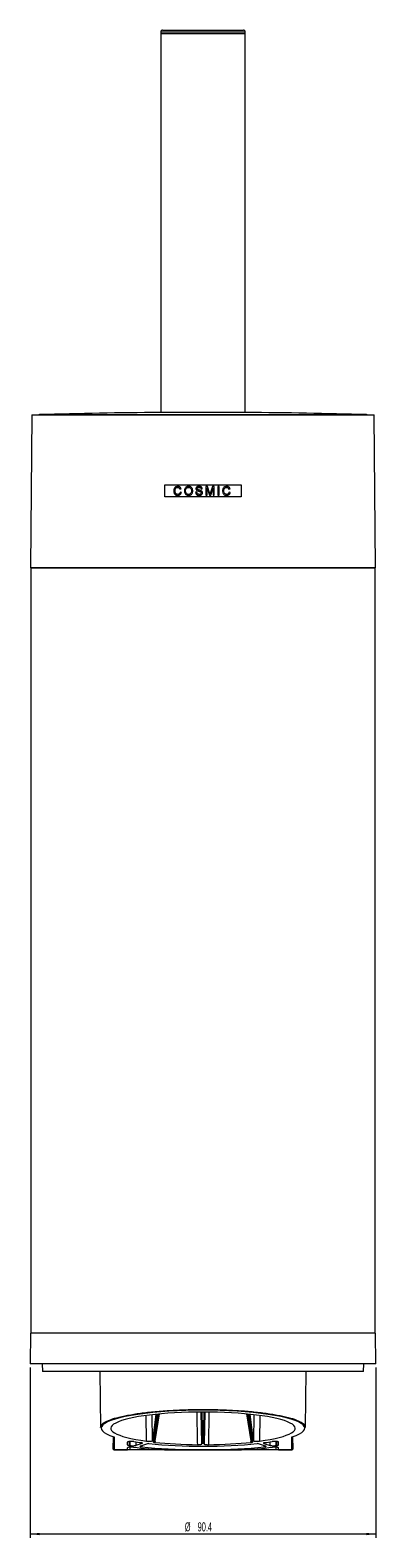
# Model space of a CAD drawing. Header units: millimetres. Extents: x -372 to 247, y -59 to 697.
# Tile 3 of 4: x -372 to -281, y 303 to 697. Entities that reach past the tile are written whole.
import ezdxf

# ---------------------------------------------------------------- set-up
doc = ezdxf.new("R2010")
doc.units = ezdxf.units.MM
doc.styles.add('SLDTEXTSTYLE0', font='TXT', dxfattribs={"width": 0.605})
doc.dimstyles.new('SLDDIMSTYLE0', dxfattribs={"dimtxt": 2.311487, "dimasz": 2.5, "dimexe": 0, "dimexo": 0.0625, "dimgap": 0.577872, "dimtad": 1, "dimtoh": 1, "dimdec": 1, "dimrnd": 1e-09, "dimzin": 12, "dimdsep": 46, "dimtxsty": 'SLDTEXTSTYLE0', "dimsah": 1, "dimcen": 0.09, "dimadec": 0, "dimazin": 0, "dimtfac": 1, "dimtdec": 1, "dimtofl": 0, "dimtmove": 0, "dimatfit": 3, "dimfxl": 1, "dimfrac": 2, "dimtolj": 1, "dimtzin": 12, "dimarcsym": 0})

# ---------------------------------------------------------------- blocks, each defined once
blk = doc.blocks.new('*D1')
at = {"color": 7, "linetype": 'Continuous', "lineweight": 0}
for p, q in [((-371.81, 347.8), (-371.81, 303.3)), ((-281.38, 347.8), (-281.38, 303.3)), ((-281.38, 304.3), (-371.81, 304.3))]:
    blk.add_line(p, q, dxfattribs=at)
for points in [[(-371.81, 304.3), (-369.31, 303.99), (-369.31, 304.61)], [(-281.38, 304.3), (-283.88, 304.61), (-283.88, 303.99)]]:
    blk.add_solid(points, dxfattribs=at)
at = {"color": 7, "linetype": 'Continuous', "lineweight": 0, "char_height": 2.381, "attachment_point": 1, "style": 'SLDTEXTSTYLE0'}
for s, insert in [('%%c', (-331.35, 307.37)), ('90.4', (-327.99, 307.37))]:
    blk.add_mtext(s, dxfattribs=dict(at, insert=insert))

msp = doc.modelspace()

# ---------------------------------------------------------------- linework, layer by layer
at = {"color": 7, "linetype": 'Continuous', "lineweight": 15}
for p, q in [((-337.642, 696.803), (-337.642, 696.303)), ((-315.542, 696.303), (-337.642, 696.303)), ((-337.592, 696.303), (-337.592, 597.394)), ((-337.142, 697.303), (-326.592, 697.303)), ((-326.592, 697.303), (-316.042, 697.303)), ((-315.592, 597.394), (-315.592, 696.303)), ((-315.542, 696.303), (-315.542, 696.803)), ((-371.344, 596.704), (-371.691, 556.904)), ((-371.244, 596.803), (-281.941, 596.803)), ((-315.242, 597.394), (-337.942, 597.394)), ((-281.493, 556.904), (-281.841, 596.704)), ((-336.592, 578.454), (-316.592, 578.454)), ((-336.592, 575.354), (-336.592, 578.454)), ((-316.592, 575.354), (-336.592, 575.354)), ((-332.614, 577.345), (-332.288, 577.415)), ((-332.229, 576.486), (-332.555, 576.562)), ((-328.193, 576.546), (-328.519, 576.546)), ((-327.097, 577.406), (-326.771, 577.406)), ((-325.864, 578.058), (-325.864, 575.746)), ((-325.373, 578.058), (-325.864, 578.058)), ((-325.864, 575.746), (-325.538, 575.746)), ((-325.538, 577.702), (-324.925, 575.746)), ((-325.538, 575.746), (-325.538, 577.702)), ((-324.857, 576.436), (-325.373, 578.058)), ((-324.925, 575.746), (-324.584, 575.746)), ((-324.127, 578.058), (-324.639, 576.463)), ((-324.584, 575.746), (-323.967, 577.702)), ((-323.641, 578.058), (-324.127, 578.058)), ((-323.967, 577.702), (-323.967, 575.746)), ((-323.967, 575.746), (-323.641, 575.746)), ((-323.641, 575.746), (-323.641, 578.058)), ((-322.349, 578.058), (-322.675, 578.058)), ((-322.675, 578.058), (-322.675, 575.746)), ((-322.675, 575.746), (-322.349, 575.746)), ((-322.349, 575.746), (-322.349, 578.058)), ((-319.842, 577.345), (-319.516, 577.415)), ((-319.457, 576.486), (-319.783, 576.562)), ((-316.592, 578.454), (-316.592, 575.354)), ((-371.592, 556.803), (-371.592, 356.803)), ((-371.592, 556.803), (-281.865, 556.803)), ((-281.865, 556.803), (-281.592, 556.803)), ((-281.592, 356.803), (-281.592, 556.803)), ((-371.667, 356.803), (-371.807, 348.803)), ((-281.518, 356.803), (-371.667, 356.803)), ((-281.378, 348.803), (-281.518, 356.803)), ((-281.378, 348.803), (-371.807, 348.803)), ((-368.627, 348.803), (-368.592, 346.803)), ((-284.592, 346.803), (-368.592, 346.803)), ((-353.611, 346.803), (-353.419, 332.145)), ((-299.766, 332.145), (-299.574, 346.803)), ((-284.592, 346.803), (-284.557, 348.803)), ((-339.062, 328.639), (-338.012, 335.679)), ((-326.935, 327.931), (-327.079, 336.185)), ((-326.105, 336.185), (-326.249, 327.931)), ((-315.172, 335.679), (-314.123, 328.639)), ((-350.051, 326.51), (-350.022, 329.732)), ((-349.821, 329.65), (-349.851, 326.311)), ((-346.331, 327.594), (-346.325, 328.331)), ((-342.541, 327.962), (-344.161, 327.465)), ((-340.874, 327.931), (-342.947, 327.301)), ((-339.9, 328.624), (-339.7, 328.685)), ((-339.499, 328.497), (-339.093, 328.62)), ((-339.155, 328.671), (-339.423, 328.7)), ((-326.933, 327.825), (-326.935, 327.931)), ((-326.448, 327.969), (-326.737, 327.969)), ((-326.251, 327.825), (-326.249, 327.931)), ((-314.092, 328.62), (-313.685, 328.497)), ((-313.762, 328.7), (-314.03, 328.671)), ((-313.485, 328.685), (-313.285, 328.624)), ((-310.238, 327.301), (-312.336, 327.939)), ((-310.644, 327.962), (-309.023, 327.465)), ((-306.854, 327.594), (-306.86, 328.331)), ((-303.334, 326.311), (-303.363, 329.65)), ((-303.255, 329.689), (-303.252, 329.69)), ((-303.162, 329.732), (-303.134, 326.51)), ((-349.851, 326.311), (-346.342, 326.311)), ((-346.342, 326.303), (-349.851, 326.303)), ((-346.342, 326.311), (-346.338, 326.838)), ((-336.362, 326.303), (-345.754, 326.303)), ((-336.643, 326.311), (-328.251, 326.311)), ((-336.362, 326.303), (-336.643, 326.311)), ((-328.251, 326.303), (-336.362, 326.303)), ((-328.251, 326.303), (-328.251, 326.311)), ((-324.934, 326.311), (-316.542, 326.311)), ((-324.934, 326.303), (-324.934, 326.311)), ((-316.823, 326.303), (-324.934, 326.303)), ((-316.542, 326.311), (-316.823, 326.303)), ((-307.43, 326.303), (-316.823, 326.303)), ((-306.842, 326.311), (-306.847, 326.838)), ((-306.842, 326.311), (-303.334, 326.311)), ((-303.334, 326.303), (-306.842, 326.303)), ((-303.334, 326.303), (-303.334, 326.311))]:
    msp.add_line(p, q, dxfattribs=at)
at = {"color": 8, "linetype": 'Continuous', "lineweight": 15}
for p, q in [((-326.592, 696.803), (-337.642, 696.803)), ((-315.542, 696.803), (-326.592, 696.803)), ((-281.841, 596.704), (-371.344, 596.704)), ((-369.355, 596.827), (-283.83, 596.827)), ((-315.242, 597.394), (-337.943, 597.394)), ((-371.691, 556.904), (-281.493, 556.904)), ((-341.377, 328.572), (-341.415, 335.25)), ((-339.934, 335.465), (-339.9, 328.624)), ((-339.7, 328.685), (-338.879, 335.592)), ((-338.6, 335.621), (-339.423, 328.7)), ((-339.155, 328.671), (-338.112, 335.669)), ((-326.88, 336.185), (-326.737, 327.969)), ((-326.448, 327.969), (-326.305, 336.185)), ((-325.042, 336.149), (-325.197, 327.648)), ((-315.073, 335.669), (-314.03, 328.671)), ((-313.762, 328.7), (-314.584, 335.621)), ((-314.305, 335.592), (-313.485, 328.685)), ((-313.285, 328.624), (-313.251, 335.455)), ((-311.77, 335.268), (-311.808, 328.572)), ((-345.928, 328.47), (-345.937, 327.453)), ((-344.164, 328.39), (-344.161, 327.465)), ((-342.579, 327.413), (-342.583, 327.06)), ((-342.541, 327.962), (-342.543, 328.137)), ((-339.145, 328.604), (-339.154, 328.257)), ((-310.642, 328.134), (-310.644, 327.962)), ((-310.602, 327.06), (-310.606, 327.413)), ((-309.023, 327.465), (-309.021, 328.39)), ((-307.559, 328.497), (-307.563, 327.411)), ((-345.748, 326.998), (-345.754, 326.303)), ((-307.43, 326.303), (-307.436, 326.995))]:
    msp.add_line(p, q, dxfattribs=at)
at = {"color": 7, "linetype": 'Continuous', "lineweight": 15, "flags": 128}
for points in [[(-369.355, 596.827), (-369.482, 596.807), (-369.494, 596.803)], [(-283.69, 596.803), (-283.703, 596.807), (-283.83, 596.827)], [(-349.871, 329.683), (-349.907, 329.684), (-349.933, 329.69)], [(-303.314, 329.683), (-303.278, 329.684), (-303.252, 329.69)], [(-349.851, 326.311), (-349.851, 326.307), (-349.851, 326.304), (-349.851, 326.303)], [(-346.342, 326.311), (-346.342, 326.307), (-346.342, 326.304), (-346.342, 326.303)], [(-306.842, 326.303), (-306.842, 326.304), (-306.842, 326.307), (-306.842, 326.311)]]:
    msp.add_lwpolyline(points, dxfattribs=at)
at = {"color": 8, "linetype": 'Continuous', "lineweight": 15, "flags": 128}
for points in [[(-327.987, 327.648), (-327.999, 328.303), (-328.143, 336.165)], [(-345.622, 327.411), (-345.625, 328.303), (-345.625, 328.498)], [(-314.031, 328.257), (-314.032, 328.303), (-314.039, 328.604)], [(-307.248, 327.453), (-307.255, 328.303), (-307.257, 328.469)]]:
    msp.add_lwpolyline(points, dxfattribs=at)
at = {"color": 7, "linetype": 'Continuous', "lineweight": 15}
for centre, radius, start, end in [((-337.142, 696.803), 0.5, 90, 180), ((-316.042, 696.803), 0.5, 0, 90), ((-371.244, 596.703), 0.1, 90, 179.5), ((-326.592, -902.563), 1500, 90.433571, 91.63362), ((-326.592, -902.563), 1500, 88.36638, 89.566429), ((-281.941, 596.703), 0.1, 0.5, 90), ((-371.591, 556.903), 0.1, 179.5, 270), ((-281.593, 556.903), 0.1, 270, 0.5), ((-349.852, 326.509), 0.199, 179.94391, 270.42548), ((-347.156, 326.482), 2.894, 179.46337, 179.55364), ((-349.851, 326.503), 0.2, 179.5, 270), ((-303.333, 326.509), 0.199, 269.57452, 0.05609), ((-303.334, 326.503), 0.2, 270, 0.5)]:
    msp.add_arc(centre, radius, start, end, dxfattribs=at)
at = {"color": 8, "linetype": 'Continuous', "lineweight": 15}
for centre, start, end in [((-349.822, 329.851), 222.301, 270.1005), ((-303.363, 329.851), 269.8995, 317.699)]:
    msp.add_arc(centre, 0.201, start, end, dxfattribs=at)
at = {"color": 7, "linetype": 'Continuous', "lineweight": 15}
for centre, major_axis, ratio, start_param, end_param in [((-326.592, 331.963), (26.627, 0), 0.1763275, 5.7763117, 9.9316516), ((-326.592, 331.933), (24.119, 0), 0.1763278, 5.3721916, 10.3357716), ((-326.592, 331.937), (31.951, 0), 0.1763272, 4.0620546, 4.0743816), ((-326.592, 331.953), (26.799, 0), 0.1763272, 3.9730828, 4.0627374), ((-326.592, 331.937), (31.951, 0), 0.1763272, 4.1882323, 4.6604541), ((-326.592, 331.957), (26.824, 0), 0.1763275, 4.1570401, 5.2696591), ((-339.53, 328.667), (0.202, 0.002), 0.1876691, 1.0112999, 2.5775792), ((-339.264, 328.638), (0.202, 0.002), 0.1854274, 5.7158829, 7.2821622), ((-326.592, 331.932), (24.337, 0), 0.1763278, 4.1700435, 4.6550397), ((-326.735, 327.931), (0.2, 0), 0.19156, 1.5789566, 3.1452359), ((-326.449, 327.931), (0.2, 0), 0.19156, 6.2795421, 7.8458214), ((-326.592, 331.932), (24.337, 0), 0.1763278, 4.7697383, 5.2547345), ((-326.592, 331.937), (31.951, 0), 0.1763272, 4.7643239, 5.2365456), ((-313.921, 328.638), (0.202, -0.002), 0.1854274, 2.1426158, 3.7088951), ((-313.655, 328.667), (0.202, -0.002), 0.1876691, 0.5640134, 2.1302927), ((-326.592, 331.953), (26.799, 0), 0.1763272, 5.3620405, 5.4516952), ((-326.592, 331.937), (31.951, 0), 0.1763272, 5.3503963, 5.3627233), ((-326.592, 331.955), (33.549, 0), 0.1763272, 4.1389643, 4.4081471), ((-326.592, 331.937), (31.951, 0), 0.1763272, 4.6604541, 4.712389), ((-326.592, 331.937), (31.951, 0), 0.1763272, 4.712389, 4.7643239), ((-326.592, 331.955), (33.549, 0), 0.1763272, 5.0166309, 5.2858137)]:
    msp.add_ellipse(centre, major_axis=major_axis, ratio=ratio, start_param=start_param, end_param=end_param, dxfattribs=at)
for points, knots in [([(-333.179, 578.087), (-333.328, 578.072), (-333.585, 578.045), (-333.903, 577.848), (-334.104, 577.589), (-334.225, 577.269), (-334.238, 577.041), (-334.244, 576.919)], [0, 0, 0, 0, 0.25152216, 0.43400799, 0.61724882, 0.79633269, 1, 1, 1, 1]), ([(-334.244, 576.919), (-334.23, 576.745), (-334.205, 576.453), (-334.031, 576.097), (-333.809, 575.871), (-333.515, 575.735), (-333.295, 575.723), (-333.173, 575.716)], [0, 0, 0, 0, 0.2832264, 0.4773567, 0.6375498, 0.7980759, 1, 1, 1, 1]), ([(-333.918, 576.92), (-333.908, 577.067), (-333.892, 577.29), (-333.763, 577.564), (-333.599, 577.722), (-333.399, 577.809), (-333.261, 577.817), (-333.195, 577.821)], [0, 0, 0, 0, 0.3341028, 0.5073396, 0.6813273, 0.8469226, 1, 1, 1, 1]), ([(-333.203, 575.983), (-333.299, 575.994), (-333.48, 576.015), (-333.699, 576.163), (-333.847, 576.398), (-333.909, 576.658), (-333.916, 576.847), (-333.918, 576.92)], [0, 0, 0, 0, 0.21583639, 0.40966666, 0.57553925, 0.83371833, 1, 1, 1, 1]), ([(-332.555, 576.562), (-332.582, 576.466), (-332.627, 576.302), (-332.783, 576.116), (-332.963, 576.012), (-333.112, 575.985), (-333.191, 575.983), (-333.203, 575.983)], [0, 0, 0, 0, 0.3105856, 0.5289689, 0.7479255, 0.9590941, 1, 1, 1, 1]), ([(-333.195, 577.821), (-333.112, 577.813), (-332.972, 577.801), (-332.804, 577.694), (-332.685, 577.544), (-332.64, 577.418), (-332.614, 577.345)], [0, 0, 0, 0, 0.3058916, 0.5121969, 0.7180387, 1, 1, 1, 1]), ([(-332.288, 577.415), (-332.338, 577.542), (-332.421, 577.757), (-332.668, 577.968), (-332.919, 578.073), (-333.095, 578.083), (-333.179, 578.087)], [0, 0, 0, 0, 0.3325269, 0.5609461, 0.7892248, 1, 1, 1, 1]), ([(-333.173, 575.716), (-333.052, 575.726), (-332.833, 575.744), (-332.553, 575.906), (-332.338, 576.152), (-332.268, 576.366), (-332.229, 576.486)], [0, 0, 0, 0, 0.27358125, 0.49581672, 0.71800265, 1, 1, 1, 1]), ([(-330.373, 578.087), (-330.509, 578.076), (-330.759, 578.056), (-331.079, 577.868), (-331.309, 577.608), (-331.45, 577.262), (-331.463, 577.008), (-331.471, 576.871)], [0, 0, 0, 0, 0.22035745, 0.40478206, 0.58877083, 0.77880836, 1, 1, 1, 1]), ([(-331.471, 576.871), (-331.452, 576.702), (-331.421, 576.411), (-331.202, 576.054), (-330.918, 575.829), (-330.625, 575.728), (-330.442, 575.72), (-330.374, 575.716)], [0, 0, 0, 0, 0.2843918, 0.4867662, 0.6896203, 0.8854232, 1, 1, 1, 1]), ([(-331.145, 576.868), (-331.138, 577.011), (-331.128, 577.235), (-331.006, 577.521), (-330.831, 577.686), (-330.616, 577.801), (-330.456, 577.814), (-330.371, 577.821)], [0, 0, 0, 0, 0.30834885, 0.48127616, 0.65587406, 0.81749926, 1, 1, 1, 1]), ([(-330.375, 575.983), (-330.466, 575.991), (-330.647, 576.007), (-330.874, 576.15), (-331.038, 576.35), (-331.13, 576.596), (-331.14, 576.775), (-331.145, 576.868)], [0, 0, 0, 0, 0.2048283, 0.4115146, 0.5933336, 0.78853, 1, 1, 1, 1]), ([(-329.604, 576.9), (-329.615, 576.742), (-329.632, 576.497), (-329.808, 576.215), (-330.008, 576.056), (-330.21, 575.989), (-330.334, 575.985), (-330.375, 575.983)], [0, 0, 0, 0, 0.3481448, 0.5355028, 0.7231945, 0.9075429, 1, 1, 1, 1]), ([(-330.374, 575.716), (-330.214, 575.735), (-329.943, 575.766), (-329.615, 575.979), (-329.397, 576.271), (-329.291, 576.594), (-329.281, 576.815), (-329.278, 576.898)], [0, 0, 0, 0, 0.26515531, 0.44831211, 0.63210288, 0.86207265, 1, 1, 1, 1]), ([(-329.278, 576.898), (-329.293, 577.072), (-329.318, 577.364), (-329.524, 577.727), (-329.793, 577.952), (-330.09, 578.071), (-330.286, 578.082), (-330.373, 578.087)], [0, 0, 0, 0, 0.2854001, 0.4795822, 0.6746952, 0.8562509, 1, 1, 1, 1]), ([(-330.371, 577.821), (-330.282, 577.812), (-330.104, 577.796), (-329.877, 577.656), (-329.706, 577.441), (-329.616, 577.179), (-329.608, 576.988), (-329.604, 576.9)], [0, 0, 0, 0, 0.1976307, 0.3966941, 0.5752305, 0.8045905, 1, 1, 1, 1]), ([(-328.519, 576.546), (-328.503, 576.423), (-328.476, 576.213), (-328.302, 575.96), (-328.068, 575.793), (-327.803, 575.724), (-327.623, 575.719), (-327.551, 575.716)], [0, 0, 0, 0, 0.25565995, 0.43889238, 0.6227273, 0.84890797, 1, 1, 1, 1]), ([(-327.628, 578.087), (-327.753, 578.077), (-327.952, 578.062), (-328.2, 577.939), (-328.345, 577.78), (-328.42, 577.609), (-328.427, 577.499), (-328.43, 577.454)], [0, 0, 0, 0, 0.3277172, 0.5195766, 0.7133033, 0.8813978, 1, 1, 1, 1]), ([(-328.43, 577.454), (-328.421, 577.379), (-328.405, 577.239), (-328.273, 577.062), (-328.153, 576.992), (-328.089, 576.955)], [0, 0, 0, 0, 0.3504648, 0.6533107, 1, 1, 1, 1]), ([(-327.565, 575.983), (-327.669, 575.994), (-327.833, 576.011), (-328.017, 576.127), (-328.132, 576.269), (-328.177, 576.417), (-328.189, 576.516), (-328.193, 576.546)], [0, 0, 0, 0, 0.3282188, 0.5184661, 0.6783898, 0.9037844, 1, 1, 1, 1]), ([(-328.104, 577.476), (-328.101, 577.512), (-328.094, 577.587), (-328.033, 577.681), (-327.948, 577.756), (-327.806, 577.812), (-327.69, 577.817), (-327.615, 577.821)], [0, 0, 0, 0, 0.16348642, 0.32811282, 0.48632634, 0.66342561, 1, 1, 1, 1]), ([(-328.021, 577.271), (-328.034, 577.285), (-328.065, 577.319), (-328.098, 577.39), (-328.102, 577.446), (-328.104, 577.476)], [0, 0, 0, 0, 0.2479391, 0.6150219, 1, 1, 1, 1]), ([(-328.089, 576.955), (-328.024, 576.927), (-327.893, 576.872), (-327.62, 576.801), (-327.418, 576.739), (-327.284, 576.699)], [0, 0, 0, 0, 0.2510682, 0.501398, 1, 1, 1, 1]), ([(-327.112, 576.961), (-327.188, 576.989), (-327.341, 577.044), (-327.61, 577.113), (-327.851, 577.161), (-327.986, 577.248), (-328.021, 577.271)], [0, 0, 0, 0, 0.25166, 0.5028683, 0.8686999, 1, 1, 1, 1]), ([(-326.771, 577.406), (-326.782, 577.49), (-326.802, 577.647), (-326.929, 577.845), (-327.127, 577.999), (-327.373, 578.077), (-327.552, 578.084), (-327.628, 578.087)], [0, 0, 0, 0, 0.2075661, 0.3836637, 0.5598506, 0.8144246, 1, 1, 1, 1]), ([(-327.615, 577.821), (-327.535, 577.816), (-327.41, 577.81), (-327.256, 577.735), (-327.159, 577.631), (-327.111, 577.514), (-327.1, 577.434), (-327.097, 577.406)], [0, 0, 0, 0, 0.3204797, 0.4983786, 0.6774247, 0.8825352, 1, 1, 1, 1]), ([(-327.037, 576.387), (-327.043, 576.342), (-327.053, 576.253), (-327.126, 576.137), (-327.246, 576.045), (-327.398, 575.992), (-327.512, 575.986), (-327.565, 575.983)], [0, 0, 0, 0, 0.1796406, 0.3596854, 0.5373249, 0.7847256, 1, 1, 1, 1]), ([(-327.551, 575.716), (-327.415, 575.729), (-327.197, 575.749), (-326.934, 575.901), (-326.781, 576.087), (-326.717, 576.267), (-326.713, 576.372), (-326.711, 576.402)], [0, 0, 0, 0, 0.3362441, 0.5371984, 0.7394848, 0.9242127, 1, 1, 1, 1]), ([(-327.284, 576.699), (-327.233, 576.675), (-327.153, 576.638), (-327.074, 576.546), (-327.041, 576.463), (-327.038, 576.409), (-327.037, 576.387)], [0, 0, 0, 0, 0.3898682, 0.616068, 0.8422794, 1, 1, 1, 1]), ([(-326.711, 576.402), (-326.717, 576.471), (-326.73, 576.609), (-326.847, 576.796), (-326.989, 576.902), (-327.085, 576.948), (-327.112, 576.961)], [0, 0, 0, 0, 0.2812353, 0.5642068, 0.8746498, 1, 1, 1, 1]), ([(-324.752, 576.096), (-324.761, 576.125), (-324.778, 576.181), (-324.804, 576.266), (-324.83, 576.351), (-324.848, 576.407), (-324.857, 576.436)], [0, 0, 0, 0, 0.2500245, 0.5000455, 0.750019, 1, 1, 1, 1]), ([(-324.639, 576.463), (-324.658, 576.402), (-324.687, 576.311), (-324.725, 576.188), (-324.743, 576.127), (-324.752, 576.096)], [0, 0, 0, 0, 0.4999884, 0.7499861, 1, 1, 1, 1]), ([(-320.407, 578.087), (-320.556, 578.072), (-320.813, 578.045), (-321.131, 577.847), (-321.347, 577.569), (-321.457, 577.244), (-321.468, 577.016), (-321.472, 576.919)], [0, 0, 0, 0, 0.251914, 0.433918, 0.6166457, 0.8365758, 1, 1, 1, 1]), ([(-321.472, 576.919), (-321.457, 576.745), (-321.432, 576.454), (-321.259, 576.098), (-321.039, 575.872), (-320.745, 575.735), (-320.524, 575.723), (-320.4, 575.716)], [0, 0, 0, 0, 0.2839246, 0.4771648, 0.6364942, 0.796181, 1, 1, 1, 1]), ([(-321.146, 576.92), (-321.135, 577.067), (-321.119, 577.29), (-320.99, 577.564), (-320.826, 577.722), (-320.626, 577.809), (-320.489, 577.817), (-320.423, 577.821)], [0, 0, 0, 0, 0.3343554, 0.508049, 0.6825137, 0.8481263, 1, 1, 1, 1]), ([(-320.431, 575.983), (-320.527, 575.994), (-320.707, 576.015), (-320.926, 576.163), (-321.074, 576.397), (-321.137, 576.657), (-321.143, 576.846), (-321.146, 576.92)], [0, 0, 0, 0, 0.2163284, 0.4092192, 0.5739165, 0.8322228, 1, 1, 1, 1]), ([(-319.783, 576.562), (-319.809, 576.466), (-319.855, 576.302), (-320.011, 576.116), (-320.192, 576.011), (-320.34, 575.985), (-320.419, 575.983), (-320.431, 575.983)], [0, 0, 0, 0, 0.310265, 0.5296777, 0.7496581, 0.9619846, 1, 1, 1, 1]), ([(-320.423, 577.821), (-320.339, 577.813), (-320.199, 577.801), (-320.031, 577.694), (-319.913, 577.544), (-319.868, 577.418), (-319.842, 577.345)], [0, 0, 0, 0, 0.30614366, 0.51222447, 0.71784256, 1, 1, 1, 1]), ([(-319.516, 577.415), (-319.565, 577.542), (-319.649, 577.757), (-319.896, 577.968), (-320.147, 578.073), (-320.323, 578.083), (-320.407, 578.087)], [0, 0, 0, 0, 0.3326152, 0.561141, 0.7895181, 1, 1, 1, 1]), ([(-320.4, 575.716), (-320.279, 575.726), (-320.059, 575.744), (-319.779, 575.908), (-319.564, 576.154), (-319.495, 576.368), (-319.457, 576.486)], [0, 0, 0, 0, 0.273978, 0.4976073, 0.7211758, 1, 1, 1, 1]), ([(-353.37, 332.146), (-353.335, 332.379), (-353.262, 332.877), (-352.193, 333.628), (-350.411, 334.368), (-347.888, 335.05), (-344.781, 335.639), (-341.116, 336.131), (-337.093, 336.502), (-332.744, 336.75), (-328.295, 336.865), (-323.772, 336.848), (-319.39, 336.702), (-315.176, 336.429), (-311.315, 336.043), (-307.84, 335.545), (-304.899, 334.956), (-302.525, 334.282), (-300.855, 333.55), (-299.886, 332.827), (-299.85, 332.355), (-299.834, 332.146)], [0, 0, 0, 0, 0.047734, 0.1017643, 0.1573728, 0.211178, 0.2665804, 0.3197305, 0.3744675, 0.4268342, 0.4807529, 0.5325607, 0.585878, 0.637586, 0.690773, 0.7428708, 0.7964404, 0.8492508, 0.9035514, 0.9570998, 1, 1, 1, 1]), ([(-349.933, 329.69), (-349.932, 329.69), (-349.929, 329.689), (-349.93, 329.689), (-349.93, 329.69)], [0, 0, 0, 0, 0.5963547, 1, 1, 1, 1]), ([(-349.871, 329.683), (-349.861, 329.68), (-349.831, 329.669), (-349.825, 329.658), (-349.821, 329.65)], [0, 0, 0, 0, 0.3272551, 1, 1, 1, 1]), ([(-346.331, 327.594), (-346.32, 327.574), (-346.297, 327.534), (-346.141, 327.485), (-345.996, 327.462), (-345.937, 327.453)], [0, 0, 0, 0, 0.3719708, 0.744048, 1, 1, 1, 1]), ([(-344.649, 328.461), (-344.739, 328.473), (-344.918, 328.497), (-345.252, 328.51), (-345.588, 328.504), (-345.897, 328.479), (-346.14, 328.438), (-346.296, 328.387), (-346.315, 328.349), (-346.325, 328.331)], [0, 0, 0, 0, 0.1444743, 0.2889863, 0.4327156, 0.5763625, 0.7209935, 0.8672568, 1, 1, 1, 1]), ([(-345.622, 327.411), (-345.527, 327.401), (-345.336, 327.381), (-344.996, 327.374), (-344.668, 327.385), (-344.365, 327.415), (-344.231, 327.448), (-344.161, 327.465)], [0, 0, 0, 0, 0.1977366, 0.3955435, 0.5919128, 0.7883241, 1, 1, 1, 1]), ([(-342.947, 327.301), (-342.994, 327.282), (-343.089, 327.245), (-343.087, 327.183), (-342.976, 327.126), (-342.79, 327.084), (-342.639, 327.066), (-342.583, 327.06)], [0, 0, 0, 0, 0.2183722, 0.4367103, 0.6556045, 0.8730598, 1, 1, 1, 1]), ([(-342.541, 327.962), (-342.494, 327.98), (-342.4, 328.017), (-342.402, 328.078), (-342.514, 328.136), (-342.675, 328.172), (-342.784, 328.187), (-342.803, 328.19)], [0, 0, 0, 0, 0.236443, 0.4728264, 0.7104137, 0.9474241, 1, 1, 1, 1]), ([(-341.377, 328.572), (-341.282, 328.562), (-341.094, 328.541), (-340.756, 328.532), (-340.425, 328.542), (-340.132, 328.571), (-339.971, 328.603), (-339.907, 328.622), (-339.9, 328.624)], [0, 0, 0, 0, 0.1951988, 0.3904815, 0.5839961, 0.7773064, 0.9728183, 1, 1, 1, 1]), ([(-340.874, 327.931), (-340.868, 327.933), (-340.855, 327.936), (-340.825, 327.939), (-340.792, 327.941), (-340.76, 327.94), (-340.743, 327.938), (-340.735, 327.938)], [0, 0, 0, 0, 0.2111346, 0.4223405, 0.6316637, 0.8391647, 1, 1, 1, 1]), ([(-339.499, 328.497), (-339.547, 328.478), (-339.642, 328.441), (-339.642, 328.379), (-339.53, 328.321), (-339.348, 328.28), (-339.204, 328.263), (-339.154, 328.257)], [0, 0, 0, 0, 0.2213157, 0.4426074, 0.6641494, 0.8837623, 1, 1, 1, 1]), ([(-327.987, 327.648), (-327.876, 327.649), (-327.654, 327.651), (-327.35, 327.677), (-327.111, 327.718), (-326.96, 327.77), (-326.942, 327.807), (-326.933, 327.825)], [0, 0, 0, 0, 0.20208616, 0.40414386, 0.6071978, 0.81343414, 1, 1, 1, 1]), ([(-326.251, 327.825), (-326.24, 327.805), (-326.218, 327.764), (-326.042, 327.711), (-325.784, 327.671), (-325.486, 327.649), (-325.285, 327.649), (-325.197, 327.648)], [0, 0, 0, 0, 0.2119164, 0.4239119, 0.633646, 0.8394845, 1, 1, 1, 1]), ([(-314.031, 328.257), (-313.941, 328.269), (-313.76, 328.293), (-313.594, 328.346), (-313.531, 328.405), (-313.573, 328.457), (-313.655, 328.486), (-313.685, 328.497)], [0, 0, 0, 0, 0.2150978, 0.4300918, 0.6476574, 0.8681817, 1, 1, 1, 1]), ([(-313.285, 328.624), (-313.22, 328.608), (-313.089, 328.575), (-312.79, 328.544), (-312.459, 328.532), (-312.109, 328.539), (-311.911, 328.561), (-311.808, 328.572)], [0, 0, 0, 0, 0.1988462, 0.3978095, 0.5939461, 0.7875168, 1, 1, 1, 1]), ([(-312.406, 327.942), (-312.401, 327.943), (-312.391, 327.944), (-312.374, 327.944), (-312.358, 327.943), (-312.344, 327.941), (-312.339, 327.94), (-312.336, 327.939)], [0, 0, 0, 0, 0.2076433, 0.4153252, 0.6222316, 0.8296832, 1, 1, 1, 1]), ([(-310.381, 328.19), (-310.465, 328.176), (-310.632, 328.149), (-310.766, 328.093), (-310.792, 328.032), (-310.725, 327.988), (-310.657, 327.966), (-310.644, 327.962)], [0, 0, 0, 0, 0.23431837, 0.46854301, 0.70494081, 0.94259085, 1, 1, 1, 1]), ([(-310.602, 327.06), (-310.51, 327.071), (-310.326, 327.094), (-310.154, 327.147), (-310.085, 327.206), (-310.123, 327.259), (-310.206, 327.289), (-310.238, 327.301)], [0, 0, 0, 0, 0.2131447, 0.4261913, 0.6416802, 0.8597884, 1, 1, 1, 1]), ([(-309.023, 327.465), (-308.958, 327.449), (-308.827, 327.417), (-308.528, 327.386), (-308.196, 327.374), (-307.853, 327.381), (-307.66, 327.401), (-307.563, 327.411)], [0, 0, 0, 0, 0.201233, 0.4025691, 0.6014007, 0.7979111, 1, 1, 1, 1]), ([(-306.86, 328.331), (-306.872, 328.351), (-306.894, 328.391), (-307.071, 328.444), (-307.329, 328.484), (-307.65, 328.507), (-307.989, 328.509), (-308.3, 328.493), (-308.462, 328.471), (-308.536, 328.461)], [0, 0, 0, 0, 0.1484784, 0.29698, 0.444762, 0.5908947, 0.7353951, 0.8789993, 1, 1, 1, 1]), ([(-307.248, 327.453), (-307.165, 327.467), (-307, 327.494), (-306.874, 327.545), (-306.86, 327.579), (-306.854, 327.594)], [0, 0, 0, 0, 0.3653897, 0.7306111, 1, 1, 1, 1]), ([(-303.363, 329.65), (-303.362, 329.653), (-303.36, 329.665), (-303.332, 329.676), (-303.314, 329.683)], [0, 0, 0, 0, 0.3299936, 1, 1, 1, 1]), ([(-345.754, 326.303), (-345.852, 326.303), (-346.048, 326.303), (-346.249, 326.303), (-346.334, 326.303), (-346.341, 326.303), (-346.342, 326.303)], [0, 0, 0, 0, 0.2942374, 0.588476, 0.8827075, 1, 1, 1, 1]), ([(-344.793, 326.985), (-344.892, 326.994), (-345.091, 327.012), (-345.432, 327.016), (-345.758, 327.001), (-346.039, 326.967), (-346.242, 326.92), (-346.329, 326.874), (-346.336, 326.846), (-346.338, 326.838)], [0, 0, 0, 0, 0.1549561, 0.3099388, 0.4644362, 0.619456, 0.7760285, 0.9345285, 1, 1, 1, 1]), ([(-326.592, 326.303), (-326.621, 326.303), (-326.705, 326.303), (-326.925, 326.303), (-327.449, 326.303), (-327.918, 326.303), (-328.251, 326.303)], [0, 0, 0, 0, 0.0512361, 0.1531648, 0.3972736, 1, 1, 1, 1]), ([(-324.934, 326.303), (-325.125, 326.303), (-325.65, 326.303), (-326.203, 326.303), (-326.564, 326.303), (-326.592, 326.303)], [0, 0, 0, 0, 0.3460374, 0.9487637, 1, 1, 1, 1]), ([(-306.847, 326.838), (-306.858, 326.858), (-306.881, 326.898), (-307.058, 326.951), (-307.317, 326.991), (-307.637, 327.013), (-307.977, 327.015), (-308.232, 327.002), (-308.359, 326.989), (-308.391, 326.985)], [0, 0, 0, 0, 0.1600853, 0.3201977, 0.4794915, 0.6369183, 0.7925016, 0.9470778, 1, 1, 1, 1]), ([(-306.842, 326.303), (-306.853, 326.303), (-306.875, 326.303), (-307.048, 326.303), (-307.25, 326.303), (-307.39, 326.303), (-307.43, 326.303)], [0, 0, 0, 0, 0.2942394, 0.5884764, 0.8827091, 1, 1, 1, 1])]:
    msp.add_open_spline(points, degree=3, knots=knots, dxfattribs=at)

# ---------------------------------------------------------------- dimensions: what is measured, and where the dimension line sits
at = {"color": 7, "linetype": 'Continuous', "lineweight": 0}
dim = msp.add_linear_dim(base=(-371.807, 304.303), p1=(-281.378, 348.803), p2=(-371.807, 348.803), text='%%c<>', dimstyle='SLDDIMSTYLE0', dxfattribs=at)
dim.commit()
dim.dimension.update_dxf_attribs({"geometry": '*D1', "text_midpoint": (-326.592, 304.303), "dimtype": 160})

doc.saveas('drawing.dxf')
